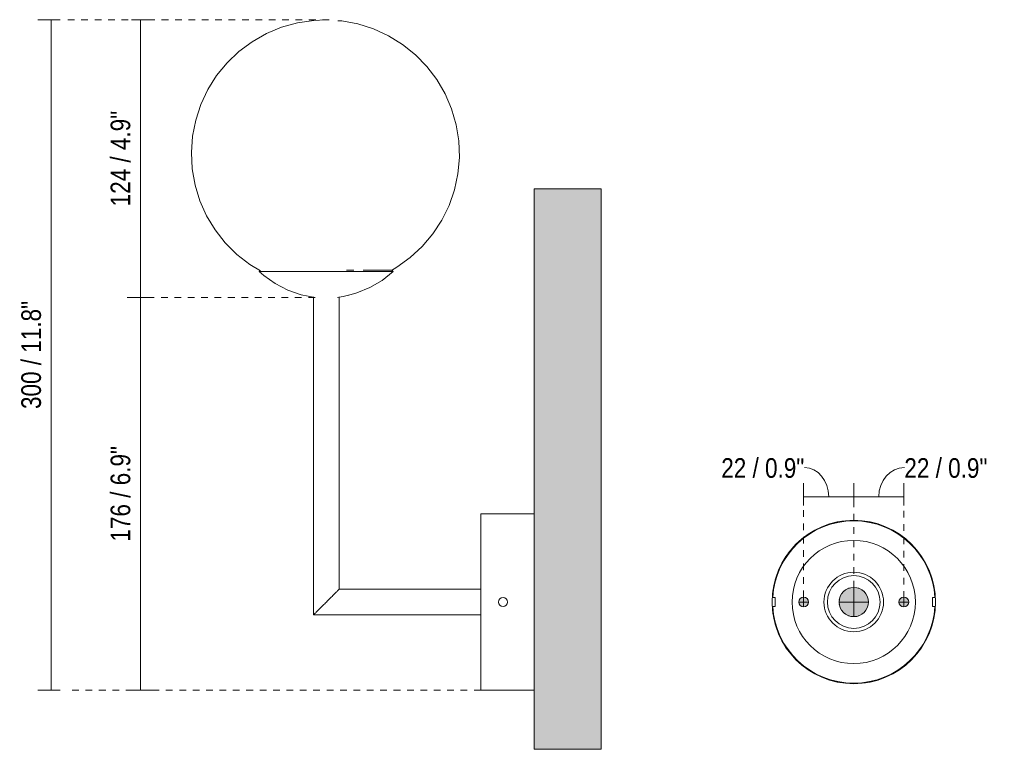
# Model space of a CAD drawing. Header units: millimetres. Extents: x -6717 to -5373, y -1405 to 6799.
# Tile 3 of 4: x -5815 to -5373, y 199 to 526. Entities that reach past the tile are written whole.
import ezdxf

# ---------------------------------------------------------------- set-up
doc = ezdxf.new("R2010")
doc.units = ezdxf.units.MM
doc.linetypes.add('Dash', pattern=[6, 3, -3])
for name, color, linetype, lineweight in [('Cotas', 7, 'Continuous', 9), ('Cotas-4', 7, 'Continuous', 9), ('Elementos de detalle', 7, 'Continuous', 9), ('Lighthing Fixture Dim Black SOL', 7, 'Continuous', 9), ('Luminarias', 7, 'Continuous', 20), ('Muros', 7, 'Continuous', 9)]:
    doc.layers.add(name, color=color, linetype=linetype, lineweight=lineweight)
doc.layers.add('Lighthing Fixture Detail Wide Grey', color=7, linetype='Continuous', lineweight=20, true_color=0x787878)
doc.layers.add('Lighthing Fixture Dim Grey Dash', color=7, linetype='Dash', lineweight=9, true_color=0xd2d2d2)
doc.styles.add('Arial Narrow', font='ARIALN.TTF', dxfattribs={"height": 8.8})
doc.dimstyles.new('FARO_-_2_2mm_Arial_Narrow_mm_Inch_Left', dxfattribs={"dimscale": 304.8, "dimtxt": 9.006193, "dimasz": 0, "dimexe": 0.019685, "dimexo": 0.0625, "dimgap": 0.006562, "dimtad": 1, "dimdec": 0, "dimzin": 0, "dimdsep": 46, "dimtxsty": 'Arial Narrow', "dimblk1": 'NONE', "dimblk2": 'NONE', "dimsah": 1, "dimcen": 0.09, "dimadec": 0, "dimazin": 0, "dimtfac": 1, "dimtdec": 4, "dimtix": 1, "dimtmove": 0, "dimatfit": 3, "dimfxl": 0.013123, "dimfxlon": 1, "dimtvp": 1, "dimtolj": 1, "dimtzin": 0, "dimarcsym": 2})
doc.dimstyles.new('FARO_-_2_2mm_Arial_Narrow_mm_Inch_Left_2', dxfattribs={"dimscale": 304.8, "dimtxt": 9.006193, "dimasz": 0, "dimexe": 0.019685, "dimexo": 0.0625, "dimgap": 0.006562, "dimtad": 1, "dimdec": 0, "dimzin": 0, "dimdsep": 46, "dimtxsty": 'Arial Narrow', "dimblk1": 'NONE', "dimblk2": 'NONE', "dimsah": 1, "dimcen": 0.09, "dimadec": 0, "dimazin": 0, "dimtfac": 1, "dimtdec": 4, "dimtix": 1, "dimtmove": 1, "dimatfit": 3, "dimfxl": 0.013123, "dimfxlon": 1, "dimtvp": 1, "dimtolj": 1, "dimtzin": 0, "dimarcsym": 2})

# ---------------------------------------------------------------- blocks, each defined once
blk = doc.blocks.new('63504 - 63504 GALA Chrome wall lamp-559485-Lateral_PDF')
at = {"layer": 'Luminarias'}
for p, q in [((-3371.72, 413.41), (-3372.15, 412.94)), ((-3372.15, 412.94), (-3312.19, 412.94)), ((-3333.08, 413.53), (-3332.95, 413.53)), ((-3332.72, 413.53), (-3329.75, 413.53)), ((-3325.57, 413.53), (-3312.74, 413.53)), ((-3312.19, 412.94), (-3312.74, 413.53)), ((-3347.86, 401.53), (-3347.86, 259.08)), ((-3336.36, 270.58), (-3336.36, 401.53)), ((-3248.96, 304.33), (-3272.96, 304.33)), ((-3272.96, 304.33), (-3272.96, 225.33)), ((-3272.96, 270.58), (-3336.36, 270.58)), ((-3347.86, 259.08), (-3272.96, 259.08)), ((-3272.96, 225.33), (-3248.96, 225.33))]:
    blk.add_line(p, q, dxfattribs=at)
at = {"layer": 'Luminarias', "flags": 128}
for points in [[(-3371.61, 413.21), (-3376.36, 416.04), (-3382.18, 420.56), (-3387.4, 425.75), (-3391.95, 431.55), (-3395.76, 437.86), (-3398.76, 444.59), (-3400.92, 451.64), (-3402.19, 458.9), (-3402.57, 466.26), (-3402.04, 473.61), (-3400.62, 480.84), (-3398.32, 487.84), (-3395.18, 494.51), (-3391.25, 500.74), (-3386.59, 506.45), (-3381.26, 511.54), (-3375.34, 515.93), (-3368.94, 519.58), (-3362.13, 522.4), (-3355.03, 524.38), (-3347.74, 525.47), (-3342.53, 525.69)], [(-3336.92, 525.35), (-3335.18, 525.24), (-3327.93, 523.89), (-3320.91, 521.66), (-3314.21, 518.59), (-3307.93, 514.72), (-3302.18, 510.12), (-3297.04, 504.84), (-3292.58, 498.97), (-3288.88, 492.6), (-3285.98, 485.82), (-3283.93, 478.74), (-3282.77, 471.47), (-3282.51, 464.1), (-3283.15, 456.76), (-3284.69, 449.55), (-3287.09, 442.59), (-3290.34, 435.97), (-3294.36, 429.8), (-3299.12, 424.17), (-3304.53, 419.16), (-3310.51, 414.86), (-3312.96, 413.46)], [(-3347.17, 401.37), (-3353.39, 402.56), (-3359.37, 404.63), (-3365, 407.52), (-3370.16, 411.19), (-3372.15, 412.94)], [(-3312.19, 412.94), (-3317.12, 408.97), (-3322.57, 405.74), (-3328.42, 403.32), (-3332.04, 402.4)], [(-3332.18, 402.36), (-3334.55, 401.76), (-3337.17, 401.37)]]:
    blk.add_lwpolyline(points, dxfattribs=at)
at = {"layer": 'Luminarias'}
for start, end in [(0, 180), (180, 0)]:
    blk.add_arc((-3262.96, 264.83), 2, start, end, dxfattribs=at)
for points, knots in [([(-3342.11, 264.83), (-3341.61, 265.34), (-3340.86, 266.08), (-3339.9, 267.04), (-3339.34, 267.6), (-3338.91, 268.02), (-3338.51, 268.43), (-3338.13, 268.81), (-3337.78, 269.15), (-3337.47, 269.47), (-3337.12, 269.82), (-3336.78, 270.16), (-3336.46, 270.48), (-3336.36, 270.58), (-3336.36, 270.58)], [0, 0, 0, 0, 0.0833333, 0.125, 0.1666667, 0.1875, 0.2083333, 0.25, 0.2708333, 0.2916667, 0.3333333, 0.375, 0.4166667, 0.5, 0.5, 0.5, 0.5]), ([(-3347.86, 259.08), (-3347.86, 259.08), (-3347.76, 259.18), (-3347.44, 259.5), (-3347.1, 259.84), (-3346.75, 260.18), (-3346.44, 260.51), (-3346.09, 260.85), (-3345.62, 261.32), (-3345.1, 261.84), (-3344.66, 262.28), (-3344.2, 262.74), (-3343.36, 263.58), (-3342.61, 264.32), (-3342.11, 264.83)], [0.5, 0.5, 0.5, 0.5, 0.5833333, 0.625, 0.6666667, 0.7083333, 0.7291667, 0.75, 0.7916667, 0.8333333, 0.8541667, 0.875, 0.9166667, 1, 1, 1, 1])]:
    blk.add_open_spline(points, degree=3, knots=knots, dxfattribs=at)
blk = doc.blocks.new('63504 - 63504 GALA Chrome wall lamp-559485-Alzado_PDF Fixing')
at = {"layer": 'Luminarias'}
for p, q in [((6587.5, 300.68), (6583.98, 299.83)), ((6594.5, 301.43), (6589.2, 301.02)), ((6604.92, 299.86), (6601.31, 300.72)), ((6577.16, 297), (6574.08, 295.12)), ((6582.08, 299.18), (6578.96, 297.89)), ((6609.93, 297.94), (6606.81, 299.22)), ((6614.78, 295.21), (6611.75, 297.05)), ((6572.62, 294.14), (6568.61, 290.71)), ((6620.3, 290.8), (6616.3, 294.19)), ((6568.58, 290.69), (6565.16, 286.67)), ((6623.78, 286.74), (6620.37, 290.71)), ((6564.16, 285.17), (6562.3, 282.13)), ((6626.65, 282.21), (6624.74, 285.31)), ((6561.41, 280.32), (6560.12, 277.2)), ((6628.83, 277.3), (6627.53, 280.42)), ((6559.48, 275.3), (6558.64, 271.77)), ((6630.32, 271.93), (6629.49, 275.39)), ((6558.3, 270.06), (6558.05, 266.83)), ((6630.95, 266.83), (6630.68, 270.15)), ((6559.24, 266.83), (6558.02, 266.83)), ((6559.24, 266.83), (6559.24, 264.83)), ((6559.24, 264.83), (6559.24, 262.83)), ((6630.97, 266.83), (6629.75, 266.83)), ((6629.75, 266.83), (6629.75, 264.83)), ((6629.75, 264.83), (6629.75, 262.83)), ((6558.02, 262.83), (6559.24, 262.83)), ((6558.05, 262.83), (6558.31, 259.51)), ((6629.75, 262.83), (6630.97, 262.83)), ((6630.69, 259.6), (6630.94, 262.83)), ((6558.67, 257.73), (6559.51, 254.27)), ((6629.52, 254.36), (6630.36, 257.89)), ((6560.16, 252.36), (6561.46, 249.24)), ((6627.58, 249.34), (6628.87, 252.46)), ((6562.34, 247.45), (6564.25, 244.35)), ((6624.83, 244.48), (6626.69, 247.53)), ((6565.21, 242.91), (6568.62, 238.95)), ((6620.41, 238.97), (6623.83, 242.99)), ((6568.69, 238.86), (6572.69, 235.47)), ((6616.37, 235.52), (6620.38, 238.95)), ((6574.22, 234.45), (6577.24, 232.61)), ((6611.84, 232.65), (6614.91, 234.54)), ((6579.06, 231.72), (6582.18, 230.44)), ((6584.07, 229.79), (6587.68, 228.94)), ((6601.49, 228.98), (6605.01, 229.82)), ((6606.92, 230.47), (6610.03, 231.77)), ((6594.5, 228.22), (6599.79, 228.64))]:
    blk.add_line(p, q, dxfattribs=at)
for radius, start, end in [(36.38, 90, 176.8408), (36.38, 3.1592, 90), (27.62, 90, 270), (27.62, 270, 90), (13.35, 90, 270), (13.35, 270, 90), (11.81, 90, 270), (11.81, 270, 90), (6.56, 126.6454, 132.023), (6.56, 107.977, 113.3546), (6.56, 66.6454, 72.023), (6.56, 47.977, 53.3546), (6.56, 167.977, 173.3546), (6.56, 6.6454, 12.023), (36.38, 183.1592, 270), (6.56, 186.6454, 192.023), (36.38, 270, 356.8408), (6.56, 347.977, 353.3546), (6.56, 227.977, 233.3546), (6.56, 246.6454, 252.023), (6.56, 287.977, 293.3546), (6.56, 306.6454, 312.023)]:
    blk.add_arc((6594.5, 264.83), radius, start, end, dxfattribs=at)
blk = doc.blocks.new('DIMBLOCK7-Lateral_PDF')
at = {"layer": 'Cotas-4', "color": 251, "true_color": 0x5b5b5b}
for p, q in [((-5760.45, 525.8), (-5764.45, 525.8)), ((-5760.45, 525.8), (-5760.45, 401.37)), ((-5760.45, 525.8), (-5754.45, 525.8)), ((-5760.45, 401.37), (-5766.45, 401.37)), ((-5760.45, 401.37), (-5756.45, 401.37))]:
    blk.add_line(p, q, dxfattribs=at)
at = {"layer": 'Cotas-4', "color": 0, "insert": (-5773.82, 442.14), "char_height": 8.8, "width": 51.464, "attachment_point": 1, "rotation": 90, "line_spacing_factor": 0.974696, "style": 'Arial Narrow'}
blk.add_mtext('124 / 4.9"', dxfattribs=at)
blk = doc.blocks.new('_None')
blk = doc.blocks.new('DIMBLOCK8-Lateral_PDF')
at = {"layer": 'Cotas-4', "color": 251, "true_color": 0x5b5b5b}
for p, q in [((-5760.45, 401.37), (-5766.45, 401.37)), ((-5760.45, 401.37), (-5760.45, 225.33)), ((-5760.45, 401.37), (-5756.45, 401.37)), ((-5760.45, 225.33), (-5764.45, 225.33)), ((-5760.45, 225.33), (-5754.45, 225.33))]:
    blk.add_line(p, q, dxfattribs=at)
at = {"layer": 'Cotas-4', "color": 0, "insert": (-5773.82, 291.91), "char_height": 8.8, "width": 51.464, "attachment_point": 1, "rotation": 90, "line_spacing_factor": 0.974696, "style": 'Arial Narrow'}
blk.add_mtext('176 / 6.9"', dxfattribs=at)
blk = doc.blocks.new('DIMBLOCK9-Lateral_PDF')
at = {"layer": 'Cotas-4', "color": 251, "true_color": 0x5b5b5b}
for p, q in [((-5800.45, 525.8), (-5806.45, 525.8)), ((-5800.45, 525.8), (-5800.45, 225.33)), ((-5800.45, 525.8), (-5796.45, 525.8)), ((-5800.45, 225.33), (-5806.45, 225.33)), ((-5800.45, 225.33), (-5796.45, 225.33))]:
    blk.add_line(p, q, dxfattribs=at)
at = {"layer": 'Cotas-4', "color": 0, "insert": (-5813.82, 351.33), "char_height": 8.8, "width": 58.1543, "attachment_point": 1, "rotation": 90, "line_spacing_factor": 0.974696, "style": 'Arial Narrow'}
blk.add_mtext('300 / 11.8"', dxfattribs=at)
blk = doc.blocks.new('DIMBLOCK10-Alzado_PDF Fixing')
at = {"layer": 'Cotas-4', "color": 251, "true_color": 0x5b5b5b}
for p, q in [((-5463.37, 312.03), (-5463.37, 318.03)), ((-5440.92, 312.03), (-5440.92, 318.03)), ((-5463.37, 312.03), (-5440.92, 312.03)), ((-5463.37, 312.03), (-5463.37, 308.03)), ((-5440.92, 312.03), (-5440.92, 308.03))]:
    blk.add_line(p, q, dxfattribs=at)
blk.add_ellipse((-5462.96, 312.03), major_axis=(0, 13.04), ratio=0.829975, start_param=4.712389, end_param=6.283185, dxfattribs=at)
at = {"layer": 'Cotas-4', "color": 0, "insert": (-5500.28, 329.29), "char_height": 8.8, "width": 44.7736, "attachment_point": 1, "line_spacing_factor": 0.974696, "style": 'Arial Narrow'}
blk.add_mtext('22 / 0.9"', dxfattribs=at)
blk = doc.blocks.new('DIMBLOCK11-Alzado_PDF Fixing')
at = {"layer": 'Cotas-4', "color": 251, "true_color": 0x5b5b5b}
for p, q in [((-5440.92, 312.03), (-5440.92, 318.03)), ((-5418.47, 312.03), (-5418.47, 318.03)), ((-5440.92, 312.03), (-5418.47, 312.03)), ((-5440.92, 312.03), (-5440.92, 308.03)), ((-5418.47, 312.03), (-5418.47, 308.03))]:
    blk.add_line(p, q, dxfattribs=at)
blk.add_ellipse((-5418.24, 312.03), major_axis=(0, 13.04), ratio=0.878409, start_param=0, end_param=1.570796, dxfattribs=at)
at = {"layer": 'Cotas-4', "color": 0, "insert": (-5418.24, 329.29), "char_height": 8.8, "width": 44.7736, "attachment_point": 1, "line_spacing_factor": 0.974696, "style": 'Arial Narrow'}
blk.add_mtext('22 / 0.9"', dxfattribs=at)

msp = doc.modelspace()

# ---------------------------------------------------------------- hatches: boundary and pattern name
at = {"layer": 'Elementos de detalle', "true_color": 0xc0c0c0}
h = msp.add_hatch(color=9, dxfattribs=at)
h.paths.add_polyline_path([(-5440.92, 258.27), (-5439.22, 258.5), (-5437.62, 259.17), (-5436.28, 260.19), (-5435.24, 261.55), (-5434.59, 263.13), (-5434.38, 264.96), (-5434.59, 266.53), (-5435.24, 268.11), (-5436.28, 269.46), (-5437.64, 270.51), (-5439.22, 271.16), (-5440.92, 271.38), (-5442.61, 271.16), (-5444.2, 270.51), (-5445.56, 269.46), (-5446.59, 268.11), (-5447.25, 266.53), (-5447.47, 264.83), (-5447.25, 263.13), (-5446.59, 261.55), (-5445.55, 260.19), (-5444.2, 259.15), (-5442.6, 258.5)])
h.paths.add_polyline_path([(-5418.47, 262.63), (-5417.9, 262.7), (-5417.37, 262.92), (-5416.91, 263.27), (-5416.56, 263.73), (-5416.34, 264.26), (-5416.28, 264.96), (-5416.34, 265.4), (-5416.56, 265.93), (-5416.91, 266.38), (-5417.37, 266.73), (-5417.9, 266.95), (-5418.47, 267.03), (-5419.03, 266.95), (-5419.57, 266.73), (-5420.02, 266.38), (-5420.37, 265.93), (-5420.59, 265.4), (-5420.67, 264.83), (-5420.59, 264.26), (-5420.37, 263.73), (-5420.02, 263.27), (-5419.57, 262.92), (-5419.03, 262.7)])
h.paths.add_polyline_path([(-5463.37, 262.63), (-5462.8, 262.7), (-5462.27, 262.92), (-5461.82, 263.27), (-5461.47, 263.73), (-5461.25, 264.26), (-5461.19, 264.96), (-5461.25, 265.4), (-5461.47, 265.93), (-5461.82, 266.38), (-5462.27, 266.73), (-5462.8, 266.95), (-5463.37, 267.03), (-5463.94, 266.95), (-5464.47, 266.73), (-5465.02, 266.27), (-5465.28, 265.93), (-5465.5, 265.4), (-5465.57, 264.83), (-5465.5, 264.26), (-5465.28, 263.73), (-5464.93, 263.27), (-5464.47, 262.92), (-5463.94, 262.7)])
at = {"layer": 'Muros', "true_color": 0xfafafa}
msp.add_hatch(color=7, dxfattribs=at).paths.add_polyline_path([(-5584.03, 198.82), (-5554.03, 198.82), (-5554.03, 450), (-5584.03, 450), (-5584.03, 222.83)])

# ---------------------------------------------------------------- linework, layer by layer
at = {"layer": 'Lighthing Fixture Detail Wide Grey'}
for centre, radius, start, end in [((-5440.92, 264.83), 36.61, 90, 270), ((-5440.92, 264.83), 36.61, 270, 90), ((-5440.92, 264.83), 6.56, 90, 270), ((-5440.92, 264.83), 6.56, 270, 90), ((-5463.37, 264.83), 2.2, 360, 180), ((-5463.37, 264.83), 2.2, 180, 0), ((-5418.47, 264.83), 2.2, 360, 180), ((-5418.47, 264.83), 2.2, 180, 0)]:
    msp.add_arc(centre, radius, start, end, dxfattribs=at)
at = {"layer": 'Lighthing Fixture Dim Black SOL'}
for p, q in [((-5440.92, 271.39), (-5440.92, 258.27)), ((-5461.17, 264.83), (-5465.57, 264.83)), ((-5463.37, 267.03), (-5463.37, 262.63)), ((-5447.47, 264.83), (-5434.36, 264.83)), ((-5416.27, 264.83), (-5420.67, 264.83)), ((-5418.47, 267.03), (-5418.47, 262.63))]:
    msp.add_line(p, q, dxfattribs=at)
at = {"layer": 'Lighthing Fixture Dim Grey Dash'}
for p, q in [((-5675.96, 525.8), (-5793.03, 525.8)), ((-5682.24, 401.37), (-5757.24, 401.37)), ((-5463.37, 267.03), (-5463.37, 312.03)), ((-5440.92, 271.39), (-5440.92, 312.03)), ((-5418.47, 266.74), (-5418.47, 312.03)), ((-5608.03, 225.33), (-5793.03, 225.33))]:
    msp.add_line(p, q, dxfattribs=at)
at = {"layer": 'Muros', "color": 254, "true_color": 0xcccccc}
for p, q in [((-5584.03, 198.82), (-5584.03, 450)), ((-5584.03, 450), (-5554.03, 450)), ((-5554.03, 450), (-5554.03, 198.82)), ((-5554.03, 198.82), (-5584.03, 198.82))]:
    msp.add_line(p, q, dxfattribs=at)

# ---------------------------------------------------------------- block references
at = {"layer": 'Luminarias'}
for name, p in [('63504 - 63504 GALA Chrome wall lamp-559485-Lateral_PDF', (-2335.07, 0)), ('63504 - 63504 GALA Chrome wall lamp-559485-Alzado_PDF Fixing', (-12035.41, 0))]:
    msp.add_blockref(name, p, dxfattribs=at)

# ---------------------------------------------------------------- dimensions: what is measured, and where the dimension line sits
at = {"layer": 'Cotas', "color": 251, "true_color": 0x5b5b5b}
for base, p1, p2, override, picture, middle in [((-5800.45, 225.33), (-5796.45, 525.8), (-5796.45, 225.33), {"dimpost": '<>', "dimfxl": 300.472657}, 'DIMBLOCK9-Lateral_PDF', (-5808.14, 375.57)), ((-5760.45, 401.37), (-5764.45, 525.8), (-5756.45, 401.37), {"dimpost": '<>', "dimfxl": 124.688921}, 'DIMBLOCK7-Lateral_PDF', (-5768.14, 463.59)), ((-5760.45, 225.33), (-5756.45, 401.37), (-5764.45, 225.33), {"dimpost": '<>', "dimfxl": 176.222322}, 'DIMBLOCK8-Lateral_PDF', (-5768.14, 313.35))]:
    dim = msp.add_linear_dim(base=base, p1=p1, p2=p2, angle=90, dimstyle='FARO_-_2_2mm_Arial_Narrow_mm_Inch_Left', override=override, dxfattribs=at)
    dim.commit()
    dim.dimension.update_dxf_attribs({"geometry": picture, "text_midpoint": middle})
for base, p1, p2, picture, middle in [((-5440.92, 312.03), (-5463.37, 308.03), (-5440.92, 308.03), 'DIMBLOCK10-Alzado_PDF Fixing', (-5477.89, 323.42)), ((-5418.47, 312.03), (-5440.92, 308.03), (-5418.47, 308.03), 'DIMBLOCK11-Alzado_PDF Fixing', (-5395.85, 323.42))]:
    dim = msp.add_linear_dim(base=base, p1=p1, p2=p2, dimstyle='FARO_-_2_2mm_Arial_Narrow_mm_Inch_Left_2', override={"dimpost": '<>', "dimfxl": 22.452815}, dxfattribs=at)
    dim.commit()
    dim.dimension.update_dxf_attribs({"geometry": picture, "text_midpoint": middle, "dimtype": 160})

doc.saveas('drawing.dxf')
